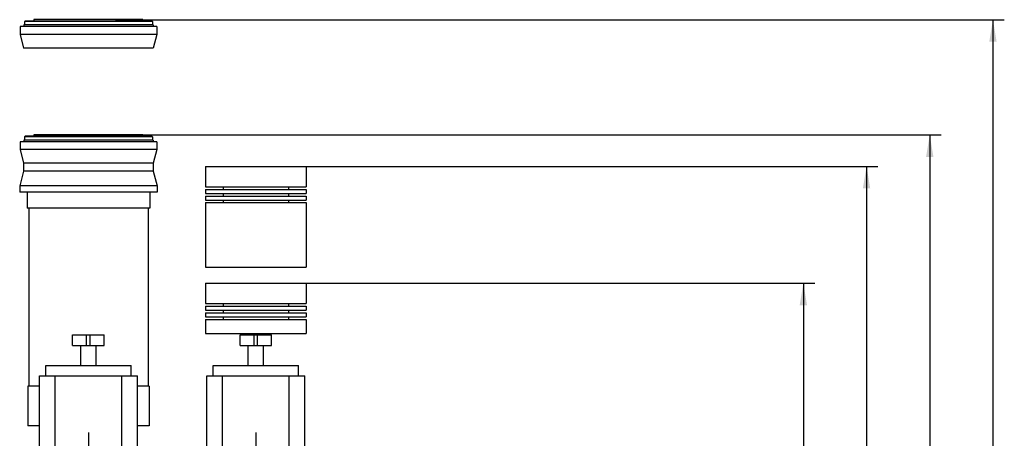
# Model space of a CAD drawing. Header units: millimetres. Extents: x 0 to 1189, y 0 to 841.
# Tile 17 of 85: x 338 to 494, y 254 to 320. Entities that reach past the tile are written whole.
import ezdxf
from ezdxf.enums import TextEntityAlignment as Align

# ---------------------------------------------------------------- set-up
doc = ezdxf.new("R2010")
doc.units = ezdxf.units.MM
doc.header["$LTSCALE"] = 65.395
doc.linetypes.add('CENTER', pattern=[0.6, 0.375, -0.075, 0.075, -0.075])
doc.linetypes.add('PHANTOM', pattern=[0.8, 0.45, -0.05, 0.1, -0.05, 0.1, -0.05])
doc.layers.get('0').update_dxf_attribs({"linetype": 'CONTINUOUS'})
for name, color, linetype in [('1907_161101_20_SIMPLE1_B_PBL431', 7, 'CONTINUOUS'), ('1907_161101_20_SIMPLE1_B_T2_PBL425', 7, 'CONTINUOUS'), ('1907_161101_20_SIMPLE1_X_ABL424', 7, 'CONTINUOUS'), ('1907_210700_31_SIMPLE1_T1_X_PBL465', 7, 'CONTINUOUS'), ('1907_210700_31_SIMPLE1_T1_X_PBL467', 7, 'CONTINUOUS'), ('1907_210700_31_SIMPLE1_X_ABL464', 7, 'CONTINUOUS'), ('1907_210700_31_SIMPLE1_X_ABL466', 7, 'CONTINUOUS'), ('1907_267000_36_SIMPLE1_T1_X_PBL470', 7, 'CONTINUOUS'), ('1907_267000_36_SIMPLE1_T2_X_PBL469', 7, 'CONTINUOUS'), ('1907_267000_36_SIMPLE1_X_ABL468', 7, 'CONTINUOUS'), ('1947_000000_TLKS_MARKETING_ABL321', 7, 'CONTINUOUS'), ('1947_030000_TLKS_V_ABL336', 7, 'CONTINUOUS'), ('1947_200000_TLKS_V_ABL378', 7, 'CONTINUOUS'), ('right_6_VBL320', 7, 'CONTINUOUS')]:
    doc.layers.add(name, color=color, linetype=linetype)
doc.styles.get("Standard").update_dxf_attribs({"font": 'txt', "width": 0.6})
doc.dimstyles.new('DIMSTYLE_1', dxfattribs={"dimtxt": 3.5, "dimasz": 3.5, "dimexe": 1.8, "dimexo": 0, "dimgap": 0.875, "dimtad": 1, "dimlfac": 20, "dimdsep": 46, "dimtxsty": 'Standard', "dimblk": '_FILLED', "dimblk1": '_FILLED', "dimblk2": '_FILLED', "dimcen": 0.09, "dimadec": 0, "dimazin": 0, "dimtp": 2, "dimtm": 2, "dimtfac": 1, "dimtofl": 0, "dimtmove": 0, "dimatfit": 3, "dimldrblk": '_FILLED', "dimfxl": 1, "dimtolj": 1, "dimarcsym": 0})

# ---------------------------------------------------------------- blocks, each defined once
blk = doc.blocks.new('_FILLED')
at = {"color": 0, "linetype": 'ByBlock'}
blk.add_solid([(0, 0), (-1, 0.167), (-1, -0.167)], dxfattribs=at)
blk = doc.blocks.new('*D1')
at = {"color": 2, "linetype": 'Continuous'}
for p, q in [((375.5, 278.5), (463.95, 278.5)), ((462.15, 278.5), (462.15, 214.25)), ((462.15, 150), (462.15, 214.25)), ((413.97, 150), (463.95, 150))]:
    blk.add_line(p, q, dxfattribs=at)
at = {"color": 2, "linetype": 'Continuous', "xscale": 3.5, "yscale": 3.5, "zscale": 3.5}
for p, rotation in [((462.15, 278.5), 90), ((462.15, 150), 270)]:
    blk.add_blockref('_FILLED', p, dxfattribs=dict(at, rotation=rotation))
at = {"color": 2, "linetype": 'Continuous', "width": 0.672619}
blk.add_text('2570', height=3.5, rotation=90, dxfattribs=at).set_placement((461.27, 214.25), align=Align.CENTER)
blk = doc.blocks.new('*D17')
at = {"color": 2, "linetype": 'Continuous'}
for p, q in [((353.28, 320.25), (493.95, 320.25)), ((492.15, 320.25), (492.15, 235.12)), ((492.15, 150), (492.15, 235.12)), ((423.53, 150), (493.95, 150))]:
    blk.add_line(p, q, dxfattribs=at)
at = {"color": 2, "linetype": 'Continuous', "xscale": 3.5, "yscale": 3.5, "zscale": 3.5}
for p, rotation in [((492.15, 320.25), 90), ((492.15, 150), 270)]:
    blk.add_blockref('_FILLED', p, dxfattribs=dict(at, rotation=rotation))
at = {"color": 2, "linetype": 'Continuous', "width": 0.654762}
blk.add_text('3405', height=3.5, rotation=90, dxfattribs=at).set_placement((491.27, 235.12), align=Align.CENTER)
blk = doc.blocks.new('*D18')
at = {"color": 2, "linetype": 'Continuous'}
for p, q in [((357.63, 302), (483.95, 302)), ((482.15, 302), (482.15, 226)), ((482.15, 150), (482.15, 226)), ((423.53, 150), (483.95, 150))]:
    blk.add_line(p, q, dxfattribs=at)
at = {"color": 2, "linetype": 'Continuous', "xscale": 3.5, "yscale": 3.5, "zscale": 3.5}
for p, rotation in [((482.15, 302), 90), ((482.15, 150), 270)]:
    blk.add_blockref('_FILLED', p, dxfattribs=dict(at, rotation=rotation))
at = {"color": 2, "linetype": 'Continuous', "width": 0.672619}
blk.add_text('3040', height=3.5, rotation=90, dxfattribs=at).set_placement((481.27, 226), align=Align.CENTER)
blk = doc.blocks.new('*D19')
at = {"color": 2, "linetype": 'Continuous'}
for p, q in [((375.5, 297), (473.95, 297)), ((472.15, 297), (472.15, 223.5)), ((472.15, 150), (472.15, 223.5)), ((425.75, 150), (473.95, 150))]:
    blk.add_line(p, q, dxfattribs=at)
at = {"color": 2, "linetype": 'Continuous', "xscale": 3.5, "yscale": 3.5, "zscale": 3.5}
for p, rotation in [((472.15, 297), 90), ((472.15, 150), 270)]:
    blk.add_blockref('_FILLED', p, dxfattribs=dict(at, rotation=rotation))
at = {"color": 2, "linetype": 'Continuous', "width": 0.690476}
blk.add_text('2940', height=3.5, rotation=90, dxfattribs=at).set_placement((471.27, 223.5), align=Align.CENTER)
blk = doc.blocks.new('1907_210700_31_SIMPLE1_T1_X_PBL465', base_point=(350.94, 196.47))
at = {"layer": '1907_210700_31_SIMPLE1_T1_X_PBL465', "color": 7, "linetype": 'Continuous'}
for p, q in [((346.5, 270.3), (351.5, 270.3)), ((346.5, 268.6), (346.5, 270.3)), ((348.72, 268.6), (348.72, 270.3)), ((349.28, 268.6), (349.28, 270.3)), ((351.5, 268.6), (351.5, 270.3)), ((346.5, 268.6), (351.5, 268.6)), ((347.79, 265.45), (347.79, 268.6)), ((350.21, 265.45), (350.21, 268.6)), ((342.25, 263.8), (342.25, 265.45)), ((342.25, 265.45), (355.75, 265.45)), ((355.75, 263.8), (355.75, 265.45)), ((341.24, 246.97), (341.24, 263.8)), ((341.24, 263.8), (356.77, 263.8)), ((343.74, 244.85), (343.74, 263.8)), ((354.27, 244.85), (354.27, 263.8)), ((356.77, 246.97), (356.77, 263.8)), ((358.3, 251), (360.2, 251)), ((358.3, 246.84), (358.3, 251)), ((360.2, 246.47), (360.2, 251)), ((358.67, 246.47), (360.65, 246.47)), ((360.65, 245.24), (360.65, 246.47))]:
    blk.add_line(p, q, dxfattribs=at)
at = {"layer": '1907_210700_31_SIMPLE1_T1_X_PBL465', "color": 2, "linetype": 'CENTER'}
blk.add_line((349, 254.85), (349, 122.65), dxfattribs=at)
blk = doc.blocks.new('1907_210700_31_SIMPLE1_X_ABL464', base_point=(350.94, 196.47))
at = {"layer": '1907_210700_31_SIMPLE1_T1_X_PBL465'}
blk.add_blockref('1907_210700_31_SIMPLE1_T1_X_PBL465', (350.94, 196.47), dxfattribs=at)
blk = doc.blocks.new('1907_210700_31_SIMPLE1_T1_X_PBL467', base_point=(377.44, 196.47))
at = {"layer": '1907_210700_31_SIMPLE1_T1_X_PBL467', "color": 7, "linetype": 'Continuous'}
for p, q in [((373, 270.3), (378, 270.3)), ((373, 268.6), (373, 270.3)), ((375.22, 268.6), (375.22, 270.3)), ((375.78, 268.6), (375.78, 270.3)), ((378, 268.6), (378, 270.3)), ((373, 268.6), (378, 268.6)), ((374.29, 265.45), (374.29, 268.6)), ((376.71, 265.45), (376.71, 268.6)), ((368.75, 265.45), (382.25, 265.45)), ((368.75, 263.8), (368.75, 265.45)), ((382.25, 263.8), (382.25, 265.45)), ((367.74, 263.8), (383.27, 263.8)), ((367.74, 246.97), (367.74, 263.8)), ((370.24, 244.85), (370.24, 263.8)), ((380.77, 244.85), (380.77, 263.8)), ((383.27, 246.97), (383.27, 263.8)), ((384.8, 251), (386.7, 251)), ((384.8, 246.84), (384.8, 251)), ((386.7, 246.47), (386.7, 251)), ((385.17, 246.47), (387.15, 246.47)), ((387.15, 245.24), (387.15, 246.47))]:
    blk.add_line(p, q, dxfattribs=at)
at = {"layer": '1907_210700_31_SIMPLE1_T1_X_PBL467', "color": 2, "linetype": 'CENTER'}
blk.add_line((375.5, 254.85), (375.5, 122.65), dxfattribs=at)
blk = doc.blocks.new('1907_210700_31_SIMPLE1_X_ABL466', base_point=(377.44, 196.47))
at = {"layer": '1907_210700_31_SIMPLE1_T1_X_PBL467'}
blk.add_blockref('1907_210700_31_SIMPLE1_T1_X_PBL467', (377.44, 196.47), dxfattribs=at)
blk = doc.blocks.new('1947_200000_TLKS_V_ABL378', base_point=(280.89, 196.4))
at = {"layer": '1907_210700_31_SIMPLE1_X_ABL464'}
blk.add_blockref('1907_210700_31_SIMPLE1_X_ABL464', (350.94, 196.47), dxfattribs=at)
at = {"layer": '1907_210700_31_SIMPLE1_X_ABL466'}
blk.add_blockref('1907_210700_31_SIMPLE1_X_ABL466', (377.44, 196.47), dxfattribs=at)
blk = doc.blocks.new('1947_030000_TLKS_V_ABL336', base_point=(279.5, 176.13))
at = {"layer": '1947_200000_TLKS_V_ABL378'}
blk.add_blockref('1947_200000_TLKS_V_ABL378', (280.89, 196.4), dxfattribs=at)
blk = doc.blocks.new('1947_000000_TLKS_MARKETING_ABL321', base_point=(259.95, 181.51))
at = {"layer": '1947_030000_TLKS_V_ABL336'}
blk.add_blockref('1947_030000_TLKS_V_ABL336', (279.5, 176.13), dxfattribs=at)
blk = doc.blocks.new('1907_161101_20_SIMPLE1_B_T2_PBL425', base_point=(349, 318))
at = {"layer": '1907_161101_20_SIMPLE1_B_T2_PBL425', "color": 8, "linetype": 'PHANTOM'}
for p, q in [((338.98, 320.02), (338.88, 319.93)), ((338.88, 319.93), (338.88, 319.4)), ((359.12, 319.93), (338.88, 319.93)), ((359.02, 320.02), (338.98, 320.02)), ((340.37, 320.25), (340.37, 320.02)), ((357.63, 320.25), (340.37, 320.25)), ((357.63, 320.25), (357.63, 320.02)), ((359.02, 320.02), (359.12, 319.93)), ((359.12, 319.93), (359.12, 319.4)), ((338.18, 319.15), (338.18, 317.9)), ((359.82, 319.15), (338.18, 319.15)), ((338.18, 317.9), (338.75, 315.75)), ((359.82, 317.9), (338.18, 317.9)), ((338.76, 319.4), (338.76, 319.15)), ((359.24, 319.4), (338.76, 319.4)), ((359.24, 319.4), (359.24, 319.15)), ((359.82, 317.9), (359.25, 315.75)), ((359.82, 319.15), (359.82, 317.9)), ((359.25, 315.75), (338.75, 315.75))]:
    blk.add_line(p, q, dxfattribs=at)
blk = doc.blocks.new('1907_161101_20_SIMPLE1_B_PBL431', base_point=(349, 278.95))
at = {"layer": '1907_161101_20_SIMPLE1_B_PBL431', "color": 8, "linetype": 'PHANTOM'}
for p, q in [((338.18, 300.9), (338.18, 299.65)), ((359.82, 300.9), (338.18, 300.9)), ((338.76, 301.15), (338.76, 300.9)), ((359.24, 301.15), (338.76, 301.15)), ((338.98, 301.77), (338.88, 301.68)), ((338.88, 301.68), (338.88, 301.15)), ((359.12, 301.68), (338.88, 301.68)), ((359.02, 301.77), (338.98, 301.77)), ((340.37, 302), (340.37, 301.77)), ((357.63, 302), (340.37, 302)), ((357.63, 302), (357.63, 301.77)), ((359.02, 301.77), (359.12, 301.68)), ((359.12, 301.68), (359.12, 301.15)), ((359.24, 301.15), (359.24, 300.9)), ((359.82, 300.9), (359.82, 299.65)), ((359.82, 299.65), (338.18, 299.65)), ((338.18, 299.65), (338.75, 297.5)), ((359.82, 299.65), (359.25, 297.5)), ((338.75, 296.23), (338.13, 293.9)), ((338.75, 297.5), (338.75, 296.23)), ((359.25, 297.5), (338.75, 297.5)), ((359.25, 296.23), (338.75, 296.23)), ((359.25, 297.5), (359.25, 296.23)), ((359.25, 296.23), (359.87, 293.9)), ((338.13, 293.9), (338.13, 292.9)), ((359.87, 293.9), (338.13, 293.9)), ((359.87, 293.9), (359.87, 292.9)), ((359.87, 292.9), (338.13, 292.9)), ((339.3, 292.9), (339.3, 290.4)), ((358.7, 292.9), (358.7, 290.4)), ((358.7, 290.4), (339.3, 290.4)), ((339.55, 290.4), (339.55, 262.18)), ((358.45, 290.4), (358.45, 262.18)), ((339.4, 262.18), (339.4, 255.9)), ((341.24, 262.18), (339.4, 262.18)), ((358.6, 262.18), (356.77, 262.18)), ((358.6, 262.18), (358.6, 255.9)), ((341.24, 255.9), (339.4, 255.9)), ((358.6, 255.9), (356.77, 255.9))]:
    blk.add_line(p, q, dxfattribs=at)
blk = doc.blocks.new('1907_161101_20_SIMPLE1_X_ABL424', base_point=(349, 288.07))
at = {"layer": '1907_161101_20_SIMPLE1_B_PBL431'}
blk.add_blockref('1907_161101_20_SIMPLE1_B_PBL431', (349, 278.95), dxfattribs=at)
at = {"layer": '1907_161101_20_SIMPLE1_B_T2_PBL425'}
blk.add_blockref('1907_161101_20_SIMPLE1_B_T2_PBL425', (349, 318), dxfattribs=at)
blk = doc.blocks.new('1907_267000_36_SIMPLE1_T2_X_PBL469', base_point=(375.5, 274.5))
at = {"layer": '1907_267000_36_SIMPLE1_T2_X_PBL469', "color": 8, "linetype": 'PHANTOM'}
for p, q in [((367.55, 278.5), (383.45, 278.5)), ((367.55, 278.5), (367.55, 275.25)), ((383.45, 278.5), (383.45, 275.25)), ((367.55, 275.25), (383.45, 275.25)), ((367.55, 274.85), (383.45, 274.85)), ((367.55, 274.85), (367.55, 274.2)), ((370.32, 275.25), (370.32, 274.85)), ((380.68, 275.25), (380.68, 274.85)), ((383.45, 274.85), (383.45, 274.2)), ((367.55, 274.2), (383.45, 274.2)), ((367.55, 273.8), (383.45, 273.8)), ((367.55, 273.8), (367.55, 273.15)), ((367.55, 273.15), (383.45, 273.15)), ((367.55, 272.75), (383.45, 272.75)), ((367.55, 272.75), (367.55, 270.5)), ((370.32, 274.2), (370.32, 273.8)), ((370.32, 273.15), (370.32, 272.75)), ((380.68, 274.2), (380.68, 273.8)), ((380.68, 273.15), (380.68, 272.75)), ((383.45, 273.8), (383.45, 273.15)), ((383.45, 272.75), (383.45, 270.5)), ((367.55, 270.5), (383.45, 270.5))]:
    blk.add_line(p, q, dxfattribs=at)
blk = doc.blocks.new('1907_267000_36_SIMPLE1_T1_X_PBL470', base_point=(375.5, 289))
at = {"layer": '1907_267000_36_SIMPLE1_T1_X_PBL470', "color": 8, "linetype": 'PHANTOM'}
for p, q in [((367.55, 297), (367.55, 293.75)), ((367.55, 297), (383.45, 297)), ((383.45, 297), (383.45, 293.75)), ((367.55, 293.75), (383.45, 293.75)), ((367.55, 293.35), (367.55, 292.7)), ((367.55, 293.35), (383.45, 293.35)), ((370.32, 293.75), (370.32, 293.35)), ((380.68, 293.75), (380.68, 293.35)), ((383.45, 293.35), (383.45, 292.7)), ((367.55, 292.7), (383.45, 292.7)), ((367.55, 292.3), (367.55, 291.65)), ((367.55, 292.3), (383.45, 292.3)), ((367.55, 291.65), (383.45, 291.65)), ((370.32, 292.7), (370.32, 292.3)), ((370.32, 291.65), (370.32, 291.25)), ((380.68, 292.7), (380.68, 292.3)), ((380.68, 291.65), (380.68, 291.25)), ((383.45, 292.3), (383.45, 291.65)), ((367.55, 291.25), (367.55, 281)), ((367.55, 291.25), (383.45, 291.25)), ((383.45, 291.25), (383.45, 281)), ((367.55, 281), (383.45, 281))]:
    blk.add_line(p, q, dxfattribs=at)
blk = doc.blocks.new('1907_267000_36_SIMPLE1_X_ABL468', base_point=(375.5, 283.75))
at = {"layer": '1907_267000_36_SIMPLE1_T1_X_PBL470'}
blk.add_blockref('1907_267000_36_SIMPLE1_T1_X_PBL470', (375.5, 289), dxfattribs=at)
at = {"layer": '1907_267000_36_SIMPLE1_T2_X_PBL469'}
blk.add_blockref('1907_267000_36_SIMPLE1_T2_X_PBL469', (375.5, 274.5), dxfattribs=at)
blk = doc.blocks.new('RIGHT_6_VBL320', base_point=(266.7, 200.32))
at = {"layer": '1907_161101_20_SIMPLE1_X_ABL424'}
blk.add_blockref('1907_161101_20_SIMPLE1_X_ABL424', (349, 288.07), dxfattribs=at)
at = {"layer": '1907_267000_36_SIMPLE1_X_ABL468'}
blk.add_blockref('1907_267000_36_SIMPLE1_X_ABL468', (375.5, 283.75), dxfattribs=at)
at = {"layer": '1947_000000_TLKS_MARKETING_ABL321'}
blk.add_blockref('1947_000000_TLKS_MARKETING_ABL321', (259.95, 181.51), dxfattribs=at)

msp = doc.modelspace()

# ---------------------------------------------------------------- block references
at = {"layer": 'right_6_VBL320'}
msp.add_blockref('RIGHT_6_VBL320', (266.7, 200.325), dxfattribs=at)

# ---------------------------------------------------------------- dimensions: what is measured, and where the dimension line sits
at = {"color": 2, "linetype": 'Continuous'}
for base, p1, p2, picture, middle in [((492.15, 320.25), (423.52584, 150), (353.2846, 320.25), '*D17', (492.15, 234.79167)), ((482.15, 302), (423.52584, 150), (357.635, 302), '*D18', (482.15, 225.66667)), ((472.15, 297), (425.75161, 150), (375.5, 297), '*D19', (472.15, 223.16667)), ((462.15, 278.5), (413.97485, 150), (375.5, 278.5), '*D1', (462.15, 213.91667))]:
    dim = msp.add_linear_dim(base=base, p1=p1, p2=p2, angle=90, dimstyle='DIMSTYLE_1', dxfattribs=at)
    dim.commit()
    dim.dimension.update_dxf_attribs({"geometry": picture, "text_midpoint": middle, "dimtype": 160})

doc.saveas('drawing.dxf')
